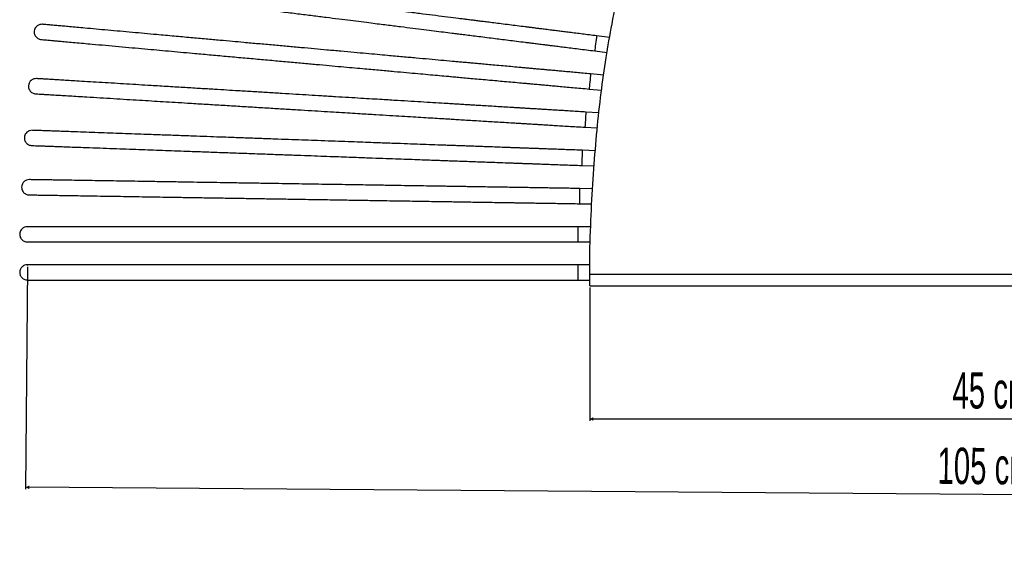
# Model space of a CAD drawing. Header units: millimetres. Extents: x 167 to 2222, y 44 to 1779.
# Tile 1 of 256: x 167 to 684, y 44 to 326. Entities that reach past the tile are written whole.
import ezdxf

# ---------------------------------------------------------------- set-up
doc = ezdxf.new("R2010")
doc.units = ezdxf.units.MM
doc.header["$PDSIZE"] = -1
doc.layers.add('FORMAT', color=7, linetype='Continuous')
doc.styles.add('SLDTEXTSTYLE0', font='TXT', dxfattribs={"width": 0.605})
doc.dimstyles.new('SLDDIMSTYLE0', dxfattribs={"dimtxt": 18.491895, "dimasz": 2, "dimexe": 0, "dimexo": 0.0625, "dimgap": 4.622974, "dimtad": 1, "dimrnd": 1e-09, "dimzin": 12, "dimdsep": 46, "dimtxsty": 'SLDTEXTSTYLE0', "dimsah": 1, "dimcen": 0.09, "dimadec": 0, "dimazin": 3, "dimtfac": 1, "dimtofl": 0, "dimtmove": 0, "dimatfit": 3, "dimfxl": 0, "dimfrac": 2, "dimtolj": 1, "dimtzin": 12, "dimarcsym": 0})

# ---------------------------------------------------------------- blocks, each defined once
blk = doc.blocks.new('_D')
at = {"layer": 'FORMAT'}
for p, q in [((171.39, 195.76), (170.49, 78.88)), ((1211.74, 187.76), (1210.84, 70.88)), ((1210.85, 71.87), (170.5, 79.87))]:
    blk.add_line(p, q, dxfattribs=at)
for points in [[(170.5, 79.87), (172.49, 78.86), (172.5, 80.86)], [(1210.85, 71.87), (1208.85, 72.89), (1208.84, 70.89)]]:
    blk.add_solid(points, dxfattribs=at)
at = {"layer": 'FORMAT', "insert": (649.23, 100.75), "char_height": 19.05, "attachment_point": 1, "rotation": 359.5594, "style": 'SLDTEXTSTYLE0'}
blk.add_mtext('105 cm', dxfattribs=at)
blk = doc.blocks.new('_D_1')
at = {"layer": 'FORMAT'}
for p, q in [((466.57, 184.76), (466.57, 114.76)), ((916.57, 184.76), (916.57, 114.76)), ((466.57, 115.75), (916.57, 115.75))]:
    blk.add_line(p, q, dxfattribs=at)
for points in [[(466.57, 115.75), (468.57, 114.75), (468.57, 116.75)], [(916.57, 115.75), (914.57, 116.75), (914.57, 114.75)]]:
    blk.add_solid(points, dxfattribs=at)
at = {"layer": 'FORMAT', "insert": (657, 140.3), "char_height": 19.05, "attachment_point": 1, "style": 'SLDTEXTSTYLE0'}
blk.add_mtext('45 cm', dxfattribs=at)

msp = doc.modelspace()

# ---------------------------------------------------------------- linework, layer by layer
at = {"color": 7, "linetype": 'Continuous', "lineweight": 25}
for p, q in [((477.071, 316.17), (470.2, 317.032)), ((469.204, 309.094), (475.686, 308.281)), ((473.92, 296.423), (467.035, 297.046)), ((466.314, 289.078), (472.801, 288.491)), ((471.444, 276.578), (464.56, 276.997)), ((464.073, 269.012), (470.567, 268.617)), ((469.547, 256.669), (462.67, 256.919)), ((462.38, 248.924), (468.885, 248.688)), ((468.136, 236.721), (461.27, 236.832)), ((461.141, 228.833), (467.66, 228.728)), ((467.119, 216.747), (460.271, 216.747)), ((460.271, 208.747), (466.798, 208.747)), ((466.57, 191.747), (466.57, 203.045)), ((466.57, 196.747), (460.271, 196.747)), ((466.57, 185.747), (466.57, 191.747)), ((466.57, 191.747), (916.57, 191.747)), ((460.271, 188.747), (466.57, 188.747)), ((466.57, 185.747), (916.57, 185.747))]:
    msp.add_line(p, q, dxfattribs=at)
at = {"color": 8, "linetype": 'Continuous', "lineweight": 25}
for p, q in [((460.271, 216.747), (460.271, 208.747)), ((460.271, 196.747), (460.271, 188.747))]:
    msp.add_line(p, q, dxfattribs=at)
at = {"color": 8, "linetype": 'Continuous', "lineweight": 25, "flags": 128}
for points in [[(470.2, 317.032), (470.194, 316.988), (470.151, 316.639), (470.067, 315.972), (469.951, 315.047), (469.813, 313.946), (469.665, 312.766), (469.52, 311.613), (469.392, 310.588), (469.291, 309.784), (469.226, 309.27), (469.204, 309.094)], [(467.035, 297.046), (467.031, 297.001), (467, 296.651), (466.939, 295.982), (466.855, 295.054), (466.755, 293.948), (466.648, 292.764), (466.543, 291.607), (466.45, 290.578), (466.377, 289.771), (466.33, 289.255), (466.314, 289.078)], [(464.56, 276.997), (464.557, 276.953), (464.536, 276.602), (464.495, 275.932), (464.438, 275.001), (464.371, 273.893), (464.298, 272.706), (464.228, 271.546), (464.165, 270.515), (464.116, 269.706), (464.084, 269.19), (464.073, 269.012)], [(462.67, 256.919), (462.669, 256.874), (462.656, 256.523), (462.631, 255.852), (462.598, 254.92), (462.557, 253.811), (462.514, 252.623), (462.472, 251.461), (462.435, 250.429), (462.405, 249.619), (462.387, 249.102), (462.38, 248.924)], [(461.27, 236.832), (461.269, 236.787), (461.264, 236.436), (461.253, 235.764), (461.238, 234.832), (461.22, 233.722), (461.201, 232.533), (461.182, 231.371), (461.166, 230.339), (461.153, 229.528), (461.144, 229.01), (461.141, 228.833)]]:
    msp.add_lwpolyline(points, dxfattribs=at)
at = {"color": 7, "linetype": 'Continuous', "lineweight": 25}
for points, knots in [([(466.57, 203.045), (466.842, 210.577), (467.372, 225.276), (468.653, 246.785), (470.33, 267.255), (472.463, 286.755), (475.069, 305.343), (478.34, 324.05), (482.401, 342.807), (487.396, 361.521), (493.089, 379.152), (499.507, 395.823), (506.648, 411.532), (514.504, 426.262), (522.986, 439.906), (532.055, 452.464), (541.662, 463.938), (551.756, 474.333), (562.277, 483.658), (573.158, 491.928), (584.326, 499.163), (595.7, 505.393), (607.187, 510.658), (618.687, 515.007), (630.085, 518.496), (640.962, 521.125), (651.198, 523.032), (660.675, 524.346), (669.575, 525.199), (677.739, 525.663), (684.99, 525.843), (689.499, 525.778), (691.57, 525.747)], [0, 0, 0, 0, 0.0508849, 0.0992956, 0.1454472, 0.1895294, 0.2317101, 0.272138, 0.3177129, 0.361227, 0.402849, 0.4427288, 0.4817674, 0.5192667, 0.5553521, 0.590143, 0.6237546, 0.6562968, 0.6878727, 0.7185736, 0.7484745, 0.7776258, 0.8060467, 0.8337158, 0.860564, 0.8864663, 0.9092205, 0.9308281, 0.9510419, 0.9695595, 0.9860199, 1, 1, 1, 1]), ([(470.2, 317.032), (468.934, 317.191), (466.438, 317.504), (462.771, 317.964), (459.269, 318.403), (455.987, 318.815), (452.976, 319.193), (450.263, 319.533), (447.883, 319.832), (445.221, 320.166), (442.651, 320.489), (440.349, 320.777), (438.418, 321.02), (436.499, 321.26), (434.596, 321.499), (431.933, 321.833), (428.554, 322.257), (424.329, 322.787), (420.245, 323.3), (416.412, 323.781), (413.138, 324.192), (410.323, 324.545), (407.817, 324.859), (405.375, 325.166), (402.899, 325.476), (400.371, 325.794), (396.779, 326.244), (391.994, 326.845), (385.79, 327.623), (379.118, 328.46), (371.96, 329.358), (365.135, 330.215), (358.692, 331.023), (352.917, 331.748), (346.605, 332.54), (339.748, 333.4), (332.771, 334.275), (325.813, 335.149), (318.94, 336.011), (311.723, 336.917), (304.24, 337.855), (296.575, 338.817), (289.455, 339.71), (282.743, 340.553), (276.179, 341.376), (268.882, 342.292), (260.856, 343.299), (252.188, 344.387), (244.128, 345.398), (236.848, 346.311), (230.442, 347.115), (224.022, 347.921), (217.671, 348.717), (211.482, 349.494), (206.087, 350.171), (201.47, 350.75), (197.645, 351.23), (194.378, 351.64), (191.392, 352.015), (188.853, 352.333), (186.763, 352.596), (185.19, 352.793), (184.165, 352.922), (183.633, 352.988), (183.615, 352.991), (183.607, 352.992)], [0, 0, 0, 0, 0.0069849, 0.0137778, 0.0204197, 0.0269967, 0.0335588, 0.0400699, 0.0464712, 0.0527261, 0.0647977, 0.0767444, 0.0884998, 0.0999151, 0.1109661, 0.121667, 0.1455738, 0.1677312, 0.1919504, 0.2139042, 0.2335867, 0.2492162, 0.2634184, 0.2775845, 0.2918201, 0.3061195, 0.3204789, 0.3514592, 0.3827529, 0.4143652, 0.4462035, 0.4781849, 0.497593, 0.5170216, 0.5365048, 0.555902, 0.5749519, 0.5905606, 0.6059199, 0.6210548, 0.6359365, 0.650554, 0.6649533, 0.6757595, 0.6877478, 0.7011821, 0.7160587, 0.7323669, 0.7500903, 0.7626877, 0.7759054, 0.7897399, 0.8041863, 0.8192411, 0.8349282, 0.8471313, 0.8596703, 0.8725295, 0.8857716, 0.9040786, 0.9230399, 0.9425606, 0.9626742, 0.983406, 1, 1, 1, 1]), ([(182.623, 345.052), (182.644, 345.05), (182.688, 345.044), (183.59, 344.931), (185.295, 344.717), (187.535, 344.436), (190.126, 344.111), (192.887, 343.764), (196.286, 343.338), (200.292, 342.835), (204.642, 342.29), (209.87, 341.634), (216.015, 340.863), (223.044, 339.981), (229.939, 339.115), (236.561, 338.285), (242.914, 337.487), (249.143, 336.706), (255.424, 335.918), (262.547, 335.024), (270.52, 334.024), (279.303, 332.922), (288.1, 331.818), (296.823, 330.723), (305.336, 329.655), (313.484, 328.633), (321.16, 327.67), (328.288, 326.775), (334.902, 325.945), (341.042, 325.175), (346.723, 324.462), (353.222, 323.647), (360.195, 322.772), (367.335, 321.876), (373.708, 321.076), (379.533, 320.345), (384.879, 319.675), (389.797, 319.058), (393.817, 318.553), (397.246, 318.123), (400.328, 317.736), (403.747, 317.307), (407.507, 316.835), (411.632, 316.318), (415.752, 315.801), (419.88, 315.283), (423.952, 314.772), (428.286, 314.228), (432.009, 313.761), (435.043, 313.38), (437.364, 313.089), (439.672, 312.8), (442.101, 312.495), (444.681, 312.171), (447.039, 311.875), (449.868, 311.52), (453.122, 311.112), (456.754, 310.656), (460.716, 310.159), (464.9, 309.634), (467.755, 309.276), (469.204, 309.094)], [0, 0, 0, 0, 0.0222623, 0.0480419, 0.0726367, 0.0961059, 0.1110709, 0.125415, 0.139172, 0.1524199, 0.1651473, 0.1773102, 0.1945247, 0.210543, 0.2253602, 0.2389676, 0.2513606, 0.2632178, 0.2751423, 0.2871294, 0.3031964, 0.3193486, 0.3355704, 0.3518405, 0.368191, 0.3846724, 0.4012147, 0.4177103, 0.4341693, 0.450583, 0.4669518, 0.4832599, 0.5111161, 0.5388969, 0.5661129, 0.5924718, 0.6179687, 0.6426327, 0.6664846, 0.6812628, 0.6984079, 0.7179263, 0.7398088, 0.7640323, 0.7905572, 0.8119278, 0.8345741, 0.8585744, 0.8840389, 0.8973651, 0.9111166, 0.925256, 0.9395465, 0.9467353, 0.9540199, 0.9614772, 0.9690417, 0.9766305, 0.9842424, 0.9920064, 1, 1, 1, 1]), ([(179.344, 323.075), (178.855, 323.073), (177.907, 323.068), (176.507, 322.356), (175.579, 321.33), (175.031, 320.095), (174.921, 318.936), (175.134, 317.856), (175.531, 316.983), (176.148, 316.206), (176.926, 315.616), (177.779, 315.234), (178.347, 315.149), (178.623, 315.108)], [0, 0, 0, 0, 0.1346846, 0.2613278, 0.367751, 0.4493277, 0.5575278, 0.6252175, 0.6991806, 0.7764197, 0.8537994, 0.9287908, 1, 1, 1, 1]), ([(467.035, 297.046), (465.765, 297.161), (463.259, 297.387), (459.579, 297.72), (456.063, 298.038), (452.769, 298.337), (449.747, 298.61), (447.024, 298.856), (444.634, 299.073), (441.963, 299.314), (439.383, 299.548), (437.073, 299.757), (435.134, 299.932), (433.208, 300.106), (431.298, 300.279), (428.625, 300.521), (425.233, 300.828), (420.993, 301.212), (416.893, 301.582), (413.046, 301.931), (409.76, 302.228), (406.934, 302.484), (404.419, 302.711), (401.968, 302.933), (399.483, 303.158), (396.945, 303.387), (393.34, 303.714), (388.536, 304.148), (382.31, 304.712), (375.612, 305.318), (368.428, 305.968), (361.577, 306.587), (355.11, 307.172), (349.314, 307.697), (342.978, 308.27), (336.095, 308.893), (329.092, 309.527), (322.108, 310.158), (315.21, 310.783), (307.965, 311.438), (300.454, 312.118), (292.76, 312.814), (285.614, 313.46), (278.877, 314.07), (272.288, 314.666), (264.964, 315.329), (256.908, 316.058), (248.207, 316.845), (240.117, 317.577), (232.81, 318.238), (226.381, 318.82), (219.936, 319.403), (213.561, 319.98), (207.35, 320.542), (201.934, 321.032), (197.3, 321.451), (193.461, 321.798), (190.181, 322.095), (187.184, 322.366), (184.636, 322.597), (182.538, 322.786), (180.959, 322.929), (179.93, 323.022), (179.396, 323.071), (179.378, 323.072), (179.37, 323.073)], [0, 0, 0, 0, 0.0069849, 0.0137778, 0.0204197, 0.0269967, 0.0335588, 0.0400699, 0.0464712, 0.0527261, 0.0647977, 0.0767444, 0.0884998, 0.0999151, 0.1109661, 0.121667, 0.1455738, 0.1677312, 0.1919504, 0.2139042, 0.2335867, 0.2492162, 0.2634184, 0.2775845, 0.2918201, 0.3061195, 0.3204789, 0.3514592, 0.3827529, 0.4143653, 0.4462035, 0.4781849, 0.497593, 0.5170216, 0.5365048, 0.555902, 0.5749519, 0.5905606, 0.60592, 0.6210548, 0.6359365, 0.650554, 0.6649533, 0.6757595, 0.6877478, 0.7011821, 0.7160587, 0.7323669, 0.7500903, 0.7626878, 0.7759054, 0.7897399, 0.8041863, 0.8192411, 0.8349282, 0.8471313, 0.8596703, 0.8725295, 0.8857716, 0.9040786, 0.9230399, 0.9425606, 0.9626742, 0.983406, 1, 1, 1, 1]), ([(178.661, 315.105), (178.682, 315.103), (178.726, 315.099), (179.631, 315.017), (181.344, 314.862), (183.591, 314.658), (186.193, 314.423), (188.964, 314.172), (192.376, 313.864), (196.396, 313.5), (200.762, 313.105), (206.011, 312.63), (212.178, 312.072), (219.233, 311.434), (226.154, 310.808), (232.801, 310.206), (239.178, 309.629), (245.43, 309.063), (251.734, 308.493), (258.884, 307.846), (266.887, 307.122), (275.703, 306.324), (284.533, 305.525), (293.288, 304.733), (301.833, 303.96), (310.012, 303.22), (317.716, 302.523), (324.871, 301.876), (331.51, 301.275), (337.673, 300.717), (343.375, 300.202), (349.899, 299.611), (356.898, 298.978), (364.064, 298.33), (370.461, 297.751), (376.308, 297.222), (381.674, 296.736), (386.61, 296.29), (390.645, 295.925), (394.087, 295.613), (397.181, 295.333), (400.612, 295.023), (404.386, 294.681), (408.527, 294.307), (412.662, 293.933), (416.806, 293.558), (420.893, 293.188), (425.244, 292.794), (428.98, 292.456), (432.025, 292.181), (434.355, 291.97), (436.672, 291.76), (439.109, 291.54), (441.699, 291.305), (444.067, 291.091), (446.906, 290.834), (450.172, 290.539), (453.818, 290.209), (457.794, 289.849), (461.994, 289.469), (464.86, 289.21), (466.314, 289.078)], [0, 0, 0, 0, 0.0222623, 0.0480419, 0.0726367, 0.0961059, 0.1110709, 0.125415, 0.139172, 0.1524199, 0.1651473, 0.1773102, 0.1945247, 0.210543, 0.2253602, 0.2389676, 0.2513606, 0.2632178, 0.2751423, 0.2871294, 0.3031964, 0.3193486, 0.3355704, 0.3518405, 0.368191, 0.3846724, 0.4012147, 0.4177103, 0.4341694, 0.4505831, 0.4669518, 0.4832599, 0.5111161, 0.5388969, 0.5661129, 0.5924718, 0.6179687, 0.6426327, 0.6664846, 0.6812628, 0.6984079, 0.7179263, 0.7398088, 0.7640323, 0.7905572, 0.8119278, 0.8345741, 0.8585744, 0.8840389, 0.8973651, 0.9111166, 0.925256, 0.9395465, 0.9467354, 0.9540199, 0.9614772, 0.9690417, 0.9766305, 0.9842424, 0.9920064, 1, 1, 1, 1]), ([(176.228, 294.56), (175.739, 294.543), (174.792, 294.51), (173.413, 293.758), (172.516, 292.705), (172.004, 291.454), (171.929, 290.293), (172.173, 289.219), (172.595, 288.358), (173.235, 287.6), (174.03, 287.033), (174.894, 286.677), (175.464, 286.608), (175.741, 286.575)], [0, 0, 0, 0, 0.1346816, 0.2613231, 0.3677474, 0.4493245, 0.5575251, 0.6252153, 0.6991778, 0.7764187, 0.8537963, 0.928789, 1, 1, 1, 1]), ([(464.56, 276.997), (463.287, 277.075), (460.775, 277.228), (457.087, 277.453), (453.563, 277.667), (450.261, 277.868), (447.233, 278.053), (444.504, 278.219), (442.109, 278.365), (439.432, 278.528), (436.846, 278.685), (434.53, 278.827), (432.588, 278.945), (430.657, 279.062), (428.743, 279.179), (426.064, 279.342), (422.665, 279.549), (418.414, 279.808), (414.306, 280.058), (410.45, 280.293), (407.157, 280.494), (404.324, 280.666), (401.804, 280.82), (399.348, 280.97), (396.857, 281.121), (394.313, 281.276), (390.7, 281.496), (385.886, 281.79), (379.645, 282.17), (372.933, 282.579), (365.733, 283.017), (358.867, 283.435), (352.385, 283.83), (346.576, 284.184), (340.226, 284.571), (333.328, 284.991), (326.31, 285.418), (319.31, 285.845), (312.396, 286.266), (305.135, 286.708), (297.608, 287.167), (289.897, 287.636), (282.735, 288.073), (275.982, 288.484), (269.379, 288.886), (262.038, 289.333), (253.965, 289.825), (245.244, 290.356), (237.136, 290.85), (229.813, 291.296), (223.369, 291.689), (216.91, 292.082), (210.521, 292.471), (204.296, 292.85), (198.868, 293.181), (194.224, 293.464), (190.376, 293.698), (187.089, 293.899), (184.085, 294.082), (181.531, 294.237), (179.429, 294.365), (177.846, 294.462), (176.815, 294.524), (176.279, 294.557), (176.261, 294.558), (176.253, 294.559)], [0, 0, 0, 0, 0.0069849, 0.0137778, 0.0204197, 0.0269967, 0.0335588, 0.0400699, 0.0464712, 0.0527261, 0.0647977, 0.0767444, 0.0884998, 0.0999151, 0.1109661, 0.121667, 0.1455738, 0.1677312, 0.1919504, 0.2139042, 0.2335867, 0.2492162, 0.2634184, 0.2775845, 0.2918201, 0.3061195, 0.3204789, 0.3514592, 0.3827529, 0.4143653, 0.4462035, 0.4781849, 0.497593, 0.5170216, 0.5365048, 0.555902, 0.5749519, 0.5905606, 0.6059199, 0.6210548, 0.6359365, 0.650554, 0.6649532, 0.6757596, 0.6877478, 0.7011821, 0.7160587, 0.7323669, 0.7500903, 0.7626878, 0.7759054, 0.7897399, 0.8041863, 0.8192411, 0.8349282, 0.8471313, 0.8596702, 0.8725295, 0.8857716, 0.9040786, 0.9230399, 0.9425606, 0.9626742, 0.983406, 1, 1, 1, 1]), ([(175.78, 286.573), (175.8, 286.571), (175.845, 286.569), (176.752, 286.513), (178.468, 286.409), (180.721, 286.272), (183.328, 286.113), (186.105, 285.944), (189.525, 285.735), (193.554, 285.49), (197.93, 285.223), (203.19, 284.903), (209.371, 284.526), (216.442, 284.096), (223.378, 283.673), (230.039, 283.268), (236.431, 282.878), (242.697, 282.497), (249.015, 282.112), (256.181, 281.675), (264.202, 281.187), (273.037, 280.648), (281.887, 280.109), (290.662, 279.575), (299.226, 279.053), (307.423, 278.554), (315.144, 278.084), (322.315, 277.647), (328.968, 277.242), (335.145, 276.865), (340.86, 276.517), (347.398, 276.119), (354.413, 275.692), (361.595, 275.254), (368.006, 274.864), (373.866, 274.507), (379.244, 274.179), (384.191, 273.878), (388.236, 273.632), (391.685, 273.421), (394.786, 273.233), (398.225, 273.023), (402.007, 272.793), (406.157, 272.54), (410.301, 272.288), (414.454, 272.035), (418.551, 271.785), (422.911, 271.519), (426.656, 271.291), (429.708, 271.105), (432.043, 270.963), (434.365, 270.822), (436.808, 270.673), (439.404, 270.515), (441.776, 270.37), (444.622, 270.197), (447.895, 269.998), (451.549, 269.775), (455.534, 269.532), (459.743, 269.276), (462.616, 269.101), (464.073, 269.012)], [0, 0, 0, 0, 0.0222623, 0.0480419, 0.0726366, 0.0961059, 0.1110709, 0.125415, 0.139172, 0.1524199, 0.1651472, 0.1773102, 0.1945247, 0.210543, 0.2253601, 0.2389676, 0.2513606, 0.2632178, 0.2751423, 0.2871294, 0.3031964, 0.3193486, 0.3355704, 0.3518405, 0.368191, 0.3846724, 0.4012146, 0.4177103, 0.4341694, 0.450583, 0.4669518, 0.4832599, 0.5111161, 0.5388969, 0.5661129, 0.5924718, 0.6179687, 0.6426327, 0.6664846, 0.6812628, 0.6984079, 0.7179263, 0.7398088, 0.7640323, 0.7905572, 0.8119278, 0.8345741, 0.8585743, 0.8840389, 0.8973651, 0.9111166, 0.925256, 0.9395464, 0.9467353, 0.9540199, 0.9614771, 0.9690417, 0.9766304, 0.9842424, 0.9920064, 1, 1, 1, 1]), ([(173.994, 267.389), (173.506, 267.36), (172.559, 267.304), (171.2, 266.517), (170.328, 265.443), (169.848, 264.18), (169.801, 263.017), (170.071, 261.95), (170.514, 261.099), (171.173, 260.357), (171.982, 259.81), (172.854, 259.475), (173.425, 259.421), (173.704, 259.394)], [0, 0, 0, 0, 0.1346862, 0.2613266, 0.3677498, 0.4493266, 0.5575263, 0.6252161, 0.6991792, 0.7764193, 0.8537976, 0.9287896, 1, 1, 1, 1]), ([(462.67, 256.919), (461.395, 256.965), (458.881, 257.056), (455.188, 257.19), (451.66, 257.318), (448.355, 257.438), (445.323, 257.548), (442.59, 257.647), (440.192, 257.734), (437.512, 257.831), (434.923, 257.925), (432.605, 258.009), (430.66, 258.08), (428.727, 258.15), (426.81, 258.219), (424.129, 258.317), (420.725, 258.44), (416.47, 258.595), (412.356, 258.744), (408.496, 258.884), (405.199, 259.003), (402.363, 259.106), (399.84, 259.198), (397.38, 259.287), (394.886, 259.377), (392.339, 259.47), (388.722, 259.601), (383.902, 259.776), (377.654, 260.002), (370.934, 260.246), (363.725, 260.507), (356.851, 260.757), (350.362, 260.992), (344.545, 261.203), (338.188, 261.434), (331.282, 261.684), (324.255, 261.939), (317.247, 262.193), (310.325, 262.444), (303.055, 262.708), (295.519, 262.981), (287.798, 263.261), (280.628, 263.521), (273.867, 263.767), (267.256, 264.006), (259.907, 264.273), (251.824, 264.566), (243.093, 264.883), (234.975, 265.177), (227.643, 265.443), (221.191, 265.677), (214.725, 265.912), (208.328, 266.144), (202.095, 266.37), (196.661, 266.567), (192.011, 266.735), (188.159, 266.875), (184.868, 266.994), (181.86, 267.104), (179.303, 267.196), (177.198, 267.273), (175.614, 267.33), (174.582, 267.367), (174.045, 267.387), (174.027, 267.388), (174.019, 267.388)], [0, 0, 0, 0, 0.0069849, 0.0137778, 0.0204197, 0.0269967, 0.0335588, 0.0400699, 0.0464712, 0.0527261, 0.0647977, 0.0767444, 0.0884998, 0.0999151, 0.1109661, 0.121667, 0.1455738, 0.1677312, 0.1919504, 0.2139042, 0.2335867, 0.2492162, 0.2634184, 0.2775845, 0.2918201, 0.3061195, 0.3204789, 0.3514592, 0.3827529, 0.4143653, 0.4462036, 0.4781848, 0.497593, 0.5170216, 0.5365048, 0.555902, 0.5749519, 0.5905606, 0.60592, 0.6210548, 0.6359365, 0.650554, 0.6649533, 0.6757595, 0.6877478, 0.7011821, 0.7160587, 0.7323669, 0.7500904, 0.7626878, 0.7759054, 0.7897399, 0.8041863, 0.8192411, 0.8349282, 0.8471313, 0.8596702, 0.8725295, 0.8857716, 0.9040786, 0.9230399, 0.9425606, 0.9626742, 0.983406, 1, 1, 1, 1]), ([(173.742, 259.393), (173.763, 259.392), (173.807, 259.39), (174.715, 259.357), (176.433, 259.295), (178.689, 259.213), (181.299, 259.119), (184.08, 259.018), (187.503, 258.894), (191.538, 258.747), (195.918, 258.588), (201.185, 258.397), (207.374, 258.173), (214.453, 257.916), (221.397, 257.664), (228.067, 257.422), (234.466, 257.19), (240.739, 256.963), (247.065, 256.733), (254.24, 256.473), (262.27, 256.182), (271.116, 255.861), (279.976, 255.54), (288.761, 255.221), (297.336, 254.91), (305.543, 254.612), (313.273, 254.332), (320.452, 254.072), (327.114, 253.83), (333.298, 253.606), (339.02, 253.398), (345.566, 253.161), (352.589, 252.906), (359.78, 252.645), (366.198, 252.413), (372.065, 252.2), (377.449, 252.004), (382.403, 251.825), (386.452, 251.678), (389.905, 251.553), (393.01, 251.44), (396.453, 251.315), (400.24, 251.178), (404.395, 251.027), (408.544, 250.877), (412.702, 250.726), (416.803, 250.577), (421.169, 250.419), (424.918, 250.283), (427.974, 250.172), (430.312, 250.087), (432.636, 250.003), (435.082, 249.914), (437.681, 249.82), (440.056, 249.734), (442.905, 249.63), (446.182, 249.512), (449.841, 249.379), (453.831, 249.234), (458.045, 249.081), (460.921, 248.977), (462.38, 248.924)], [0, 0, 0, 0, 0.0222623, 0.0480419, 0.0726366, 0.0961059, 0.1110709, 0.125415, 0.1391719, 0.1524199, 0.1651473, 0.1773102, 0.1945247, 0.210543, 0.2253602, 0.2389677, 0.2513606, 0.2632178, 0.2751423, 0.2871294, 0.3031964, 0.3193486, 0.3355704, 0.3518405, 0.368191, 0.3846724, 0.4012147, 0.4177103, 0.4341693, 0.450583, 0.4669518, 0.4832599, 0.5111161, 0.5388969, 0.5661129, 0.5924718, 0.6179687, 0.6426327, 0.6664846, 0.6812628, 0.6984079, 0.7179263, 0.7398088, 0.7640323, 0.7905572, 0.8119277, 0.8345741, 0.8585744, 0.8840389, 0.8973651, 0.9111166, 0.925256, 0.9395465, 0.9467353, 0.9540199, 0.9614771, 0.9690417, 0.9766304, 0.9842424, 0.9920064, 1, 1, 1, 1]), ([(172.441, 241.483), (171.954, 241.444), (171.009, 241.369), (169.665, 240.555), (168.816, 239.463), (168.361, 238.191), (168.337, 237.027), (168.63, 235.965), (169.09, 235.124), (169.763, 234.396), (170.582, 233.865), (171.462, 233.547), (172.034, 233.504), (172.312, 233.484)], [0, 0, 0, 0, 0.1346815, 0.2613256, 0.3677494, 0.4493259, 0.5575269, 0.6252169, 0.6991801, 0.7764201, 0.8537956, 0.9287902, 1, 1, 1, 1]), ([(461.27, 236.832), (459.995, 236.852), (457.479, 236.893), (453.784, 236.952), (450.255, 237.009), (446.947, 237.062), (443.914, 237.111), (441.18, 237.155), (438.781, 237.194), (436.099, 237.237), (433.509, 237.279), (431.189, 237.316), (429.243, 237.347), (427.309, 237.379), (425.391, 237.409), (422.708, 237.453), (419.303, 237.507), (415.046, 237.576), (410.93, 237.642), (407.067, 237.704), (403.769, 237.758), (400.931, 237.803), (398.406, 237.844), (395.946, 237.884), (393.451, 237.924), (390.902, 237.965), (387.283, 238.023), (382.461, 238.101), (376.21, 238.201), (369.486, 238.31), (362.273, 238.426), (355.395, 238.537), (348.903, 238.641), (343.083, 238.735), (336.722, 238.837), (329.812, 238.948), (322.782, 239.062), (315.77, 239.175), (308.844, 239.286), (301.571, 239.403), (294.031, 239.525), (286.306, 239.649), (279.132, 239.765), (272.367, 239.873), (265.753, 239.98), (258.4, 240.098), (250.312, 240.229), (241.577, 240.369), (233.455, 240.5), (226.119, 240.618), (219.664, 240.722), (213.194, 240.826), (206.794, 240.929), (200.558, 241.03), (195.121, 241.117), (190.468, 241.192), (186.614, 241.254), (183.321, 241.307), (180.312, 241.356), (177.754, 241.397), (175.648, 241.431), (174.063, 241.456), (173.03, 241.473), (172.493, 241.482), (172.475, 241.482), (172.467, 241.482)], [0, 0, 0, 0, 0.0069849, 0.0137778, 0.0204197, 0.0269967, 0.0335588, 0.0400699, 0.0464712, 0.0527261, 0.0647977, 0.0767444, 0.0884998, 0.0999151, 0.1109661, 0.121667, 0.1455738, 0.1677312, 0.1919504, 0.2139042, 0.2335867, 0.2492162, 0.2634184, 0.2775845, 0.2918201, 0.3061195, 0.3204789, 0.3514592, 0.3827529, 0.4143653, 0.4462035, 0.4781848, 0.497593, 0.5170216, 0.5365048, 0.555902, 0.5749519, 0.5905605, 0.60592, 0.6210548, 0.6359365, 0.650554, 0.6649533, 0.6757595, 0.6877478, 0.7011821, 0.7160587, 0.7323669, 0.7500903, 0.7626878, 0.7759054, 0.7897399, 0.8041863, 0.8192411, 0.8349282, 0.8471313, 0.8596703, 0.8725295, 0.8857716, 0.9040786, 0.9230399, 0.9425606, 0.9626742, 0.983406, 1, 1, 1, 1]), ([(172.351, 233.483), (172.372, 233.483), (172.416, 233.482), (173.325, 233.467), (175.044, 233.44), (177.3, 233.403), (179.912, 233.361), (182.694, 233.316), (186.119, 233.261), (190.156, 233.196), (194.539, 233.126), (199.808, 233.041), (206, 232.941), (213.083, 232.827), (220.031, 232.715), (226.704, 232.608), (233.107, 232.505), (239.383, 232.404), (245.713, 232.302), (252.891, 232.186), (260.925, 232.057), (269.776, 231.914), (278.641, 231.771), (287.431, 231.63), (296.01, 231.492), (304.221, 231.36), (311.955, 231.235), (319.139, 231.119), (325.804, 231.012), (331.991, 230.912), (337.716, 230.82), (344.265, 230.715), (351.292, 230.602), (358.487, 230.486), (364.909, 230.382), (370.779, 230.288), (376.166, 230.201), (381.122, 230.121), (385.173, 230.056), (388.628, 230), (391.734, 229.95), (395.18, 229.895), (398.968, 229.834), (403.125, 229.767), (407.277, 229.7), (411.437, 229.633), (415.54, 229.567), (419.908, 229.497), (423.66, 229.436), (426.717, 229.387), (429.056, 229.349), (431.382, 229.312), (433.829, 229.272), (436.429, 229.231), (438.806, 229.192), (441.656, 229.146), (444.935, 229.094), (448.595, 229.035), (452.588, 228.97), (456.804, 228.903), (459.682, 228.856), (461.141, 228.833)], [0, 0, 0, 0, 0.0222623, 0.0480419, 0.0726367, 0.0961058, 0.1110709, 0.125415, 0.1391719, 0.1524199, 0.1651473, 0.1773102, 0.1945247, 0.210543, 0.2253602, 0.2389677, 0.2513606, 0.2632178, 0.2751423, 0.2871294, 0.3031964, 0.3193486, 0.3355704, 0.3518405, 0.368191, 0.3846724, 0.4012147, 0.4177103, 0.4341694, 0.450583, 0.4669518, 0.4832599, 0.5111161, 0.5388969, 0.5661129, 0.5924718, 0.6179687, 0.6426327, 0.6664846, 0.6812628, 0.6984079, 0.7179263, 0.7398088, 0.7640323, 0.7905572, 0.8119277, 0.8345741, 0.8585743, 0.8840389, 0.8973651, 0.9111166, 0.925256, 0.9395464, 0.9467353, 0.9540199, 0.9614771, 0.9690417, 0.9766304, 0.9842424, 0.9920064, 1, 1, 1, 1]), ([(171.404, 216.747), (170.918, 216.701), (169.974, 216.61), (168.644, 215.775), (167.812, 214.67), (167.377, 213.39), (167.373, 212.226), (167.682, 211.17), (168.155, 210.336), (168.84, 209.618), (169.668, 209.101), (170.552, 208.797), (171.125, 208.764), (171.404, 208.747)], [0, 0, 0, 0, 0.1346835, 0.2613251, 0.3677483, 0.4493255, 0.5575259, 0.6252148, 0.6991776, 0.7764176, 0.853797, 0.9287888, 1, 1, 1, 1]), ([(460.271, 216.747), (458.995, 216.747), (456.479, 216.747), (452.784, 216.747), (449.254, 216.747), (445.946, 216.747), (442.912, 216.747), (440.178, 216.747), (437.778, 216.747), (435.096, 216.747), (432.505, 216.747), (430.185, 216.747), (428.239, 216.747), (426.305, 216.747), (424.387, 216.747), (421.704, 216.747), (418.298, 216.747), (414.04, 216.747), (409.924, 216.747), (406.061, 216.747), (402.761, 216.747), (399.924, 216.747), (397.399, 216.747), (394.938, 216.747), (392.442, 216.747), (389.894, 216.747), (386.274, 216.747), (381.451, 216.747), (375.199, 216.747), (368.474, 216.747), (361.26, 216.747), (354.382, 216.747), (347.888, 216.747), (342.068, 216.747), (335.707, 216.747), (328.796, 216.747), (321.764, 216.747), (314.752, 216.747), (307.825, 216.747), (300.55, 216.747), (293.009, 216.747), (285.284, 216.747), (278.109, 216.747), (271.343, 216.747), (264.728, 216.747), (257.374, 216.747), (249.285, 216.747), (240.549, 216.747), (232.426, 216.747), (225.089, 216.747), (218.633, 216.747), (212.162, 216.747), (205.761, 216.747), (199.524, 216.747), (194.087, 216.747), (189.433, 216.747), (185.579, 216.747), (182.285, 216.747), (179.276, 216.747), (176.717, 216.747), (174.611, 216.747), (173.026, 216.747), (171.993, 216.747), (171.456, 216.747), (171.438, 216.747), (171.43, 216.747)], [0, 0, 0, 0, 0.0069849, 0.0137778, 0.0204197, 0.0269967, 0.0335588, 0.0400699, 0.0464712, 0.0527261, 0.0647977, 0.0767444, 0.0884998, 0.0999151, 0.110966, 0.121667, 0.1455738, 0.1677312, 0.1919504, 0.2139042, 0.2335867, 0.2492162, 0.2634184, 0.2775845, 0.2918201, 0.3061195, 0.3204789, 0.3514592, 0.3827529, 0.4143653, 0.4462035, 0.4781848, 0.497593, 0.5170216, 0.5365048, 0.555902, 0.5749519, 0.5905605, 0.60592, 0.6210548, 0.6359365, 0.6505539, 0.6649533, 0.6757595, 0.6877478, 0.7011821, 0.7160586, 0.7323668, 0.7500903, 0.7626877, 0.7759054, 0.7897399, 0.8041863, 0.8192411, 0.8349282, 0.8471312, 0.8596702, 0.8725295, 0.8857716, 0.9040786, 0.9230399, 0.9425606, 0.9626742, 0.983406, 1, 1, 1, 1]), ([(171.443, 208.747), (171.463, 208.747), (171.508, 208.747), (172.417, 208.747), (174.136, 208.747), (176.393, 208.747), (179.005, 208.747), (181.787, 208.747), (185.213, 208.747), (189.25, 208.747), (193.634, 208.747), (198.903, 208.747), (205.096, 208.747), (212.18, 208.747), (219.129, 208.747), (225.803, 208.747), (232.206, 208.747), (238.484, 208.747), (244.814, 208.747), (251.993, 208.747), (260.028, 208.747), (268.881, 208.747), (277.747, 208.747), (286.537, 208.747), (295.117, 208.747), (303.33, 208.747), (311.065, 208.747), (318.249, 208.747), (324.915, 208.747), (331.104, 208.747), (336.829, 208.747), (343.379, 208.747), (350.407, 208.747), (357.603, 208.747), (364.025, 208.747), (369.896, 208.747), (375.284, 208.747), (380.24, 208.747), (384.292, 208.747), (387.748, 208.747), (390.855, 208.747), (394.3, 208.747), (398.089, 208.747), (402.247, 208.747), (406.399, 208.747), (410.56, 208.747), (414.664, 208.747), (419.032, 208.747), (422.784, 208.747), (425.842, 208.747), (428.181, 208.747), (430.507, 208.747), (432.955, 208.747), (435.555, 208.747), (437.932, 208.747), (440.783, 208.747), (444.062, 208.747), (447.723, 208.747), (451.716, 208.747), (455.933, 208.747), (458.811, 208.747), (460.271, 208.747)], [0, 0, 0, 0, 0.0222623, 0.0480419, 0.0726367, 0.0961059, 0.1110709, 0.125415, 0.1391719, 0.1524199, 0.1651472, 0.1773102, 0.1945247, 0.210543, 0.2253602, 0.2389677, 0.2513605, 0.2632178, 0.2751423, 0.2871294, 0.3031964, 0.3193486, 0.3355704, 0.3518405, 0.368191, 0.3846724, 0.4012147, 0.4177103, 0.4341694, 0.450583, 0.4669518, 0.4832599, 0.5111161, 0.5388969, 0.5661129, 0.5924718, 0.6179687, 0.6426327, 0.6664846, 0.6812628, 0.6984079, 0.7179263, 0.7398088, 0.7640323, 0.7905572, 0.8119277, 0.8345741, 0.8585744, 0.8840389, 0.8973651, 0.9111166, 0.925256, 0.9395465, 0.9467353, 0.9540199, 0.9614772, 0.9690417, 0.9766304, 0.9842424, 0.9920064, 1, 1, 1, 1]), ([(171.404, 196.747), (170.918, 196.701), (169.974, 196.61), (168.644, 195.775), (167.812, 194.67), (167.377, 193.39), (167.373, 192.226), (167.682, 191.17), (168.155, 190.336), (168.84, 189.618), (169.668, 189.101), (170.552, 188.797), (171.125, 188.764), (171.404, 188.747)], [0, 0, 0, 0, 0.1346835, 0.2613252, 0.3677492, 0.4493254, 0.5575259, 0.6252148, 0.6991776, 0.7764175, 0.853797, 0.9287888, 1, 1, 1, 1]), ([(460.271, 196.747), (458.995, 196.747), (456.479, 196.747), (452.784, 196.747), (449.254, 196.747), (445.946, 196.747), (442.912, 196.747), (440.178, 196.747), (437.778, 196.747), (435.096, 196.747), (432.505, 196.747), (430.185, 196.747), (428.239, 196.747), (426.305, 196.747), (424.387, 196.747), (421.704, 196.747), (418.298, 196.747), (414.04, 196.747), (409.924, 196.747), (406.061, 196.747), (402.761, 196.747), (399.924, 196.747), (397.399, 196.747), (394.938, 196.747), (392.442, 196.747), (389.894, 196.747), (386.274, 196.747), (381.451, 196.747), (375.199, 196.747), (368.474, 196.747), (361.26, 196.747), (354.382, 196.747), (347.888, 196.747), (342.068, 196.747), (335.707, 196.747), (328.796, 196.747), (321.764, 196.747), (314.752, 196.747), (307.825, 196.747), (300.55, 196.747), (293.009, 196.747), (285.284, 196.747), (278.109, 196.747), (271.343, 196.747), (264.728, 196.747), (257.374, 196.747), (249.285, 196.747), (240.549, 196.747), (232.426, 196.747), (225.089, 196.747), (218.633, 196.747), (212.162, 196.747), (205.761, 196.747), (199.524, 196.747), (194.087, 196.747), (189.433, 196.747), (185.579, 196.747), (182.285, 196.747), (179.276, 196.747), (176.717, 196.747), (174.611, 196.747), (173.026, 196.747), (171.993, 196.747), (171.456, 196.747), (171.438, 196.747), (171.43, 196.747)], [0, 0, 0, 0, 0.0069849, 0.0137778, 0.0204197, 0.0269967, 0.0335588, 0.0400699, 0.0464712, 0.0527261, 0.0647977, 0.0767444, 0.0884998, 0.0999151, 0.110966, 0.121667, 0.1455738, 0.1677312, 0.1919504, 0.2139042, 0.2335867, 0.2492162, 0.2634184, 0.2775845, 0.2918201, 0.3061195, 0.3204789, 0.3514592, 0.3827529, 0.4143653, 0.4462035, 0.4781848, 0.497593, 0.5170216, 0.5365048, 0.555902, 0.5749519, 0.5905605, 0.60592, 0.6210548, 0.6359365, 0.6505539, 0.6649533, 0.6757595, 0.6877478, 0.7011821, 0.7160586, 0.7323668, 0.7500903, 0.7626877, 0.7759054, 0.7897399, 0.8041863, 0.8192411, 0.8349282, 0.8471312, 0.8596702, 0.8725295, 0.8857716, 0.9040786, 0.9230399, 0.9425606, 0.9626742, 0.983406, 1, 1, 1, 1]), ([(171.443, 188.747), (171.463, 188.747), (171.508, 188.747), (172.417, 188.747), (174.136, 188.747), (176.393, 188.747), (179.005, 188.747), (181.787, 188.747), (185.213, 188.747), (189.25, 188.747), (193.634, 188.747), (198.903, 188.747), (205.096, 188.747), (212.18, 188.747), (219.129, 188.747), (225.803, 188.747), (232.206, 188.747), (238.484, 188.747), (244.814, 188.747), (251.993, 188.747), (260.028, 188.747), (268.881, 188.747), (277.747, 188.747), (286.537, 188.747), (295.117, 188.747), (303.33, 188.747), (311.065, 188.747), (318.249, 188.747), (324.915, 188.747), (331.104, 188.747), (336.829, 188.747), (343.379, 188.747), (350.407, 188.747), (357.603, 188.747), (364.025, 188.747), (369.896, 188.747), (375.284, 188.747), (380.24, 188.747), (384.292, 188.747), (387.748, 188.747), (390.855, 188.747), (394.3, 188.747), (398.089, 188.747), (402.247, 188.747), (406.399, 188.747), (410.56, 188.747), (414.664, 188.747), (419.032, 188.747), (422.784, 188.747), (425.842, 188.747), (428.181, 188.747), (430.507, 188.747), (432.955, 188.747), (435.555, 188.747), (437.932, 188.747), (440.783, 188.747), (444.062, 188.747), (447.723, 188.747), (451.716, 188.747), (455.933, 188.747), (458.811, 188.747), (460.271, 188.747)], [0, 0, 0, 0, 0.0222623, 0.0480419, 0.0726367, 0.0961059, 0.1110709, 0.125415, 0.1391719, 0.1524199, 0.1651472, 0.1773102, 0.1945247, 0.210543, 0.2253602, 0.2389677, 0.2513605, 0.2632178, 0.2751423, 0.2871294, 0.3031964, 0.3193486, 0.3355704, 0.3518405, 0.368191, 0.3846724, 0.4012147, 0.4177103, 0.4341694, 0.450583, 0.4669518, 0.4832599, 0.5111161, 0.5388969, 0.5661129, 0.5924718, 0.6179687, 0.6426327, 0.6664846, 0.6812628, 0.6984079, 0.7179263, 0.7398088, 0.7640323, 0.7905572, 0.8119277, 0.8345741, 0.8585744, 0.8840389, 0.8973651, 0.9111166, 0.925256, 0.9395465, 0.9467353, 0.9540199, 0.9614772, 0.9690417, 0.9766304, 0.9842424, 0.9920064, 1, 1, 1, 1])]:
    msp.add_open_spline(points, degree=3, knots=knots, dxfattribs=at)
at = {"layer": 'FORMAT'}
msp.add_point((171.394, 196.747), dxfattribs=at)

# ---------------------------------------------------------------- dimensions: what is measured, and where the dimension line sits
dim = msp.add_linear_dim(base=(170.495, 79.874), p1=(1211.745, 188.747), p2=(171.394, 196.747), angle=359.55942, text='105 cm', dimstyle='SLDDIMSTYLE0', dxfattribs=at)
dim.commit()
dim.dimension.update_dxf_attribs({"geometry": '_D', "text_midpoint": (690.671, 75.874), "dimtype": 160})
dim = msp.add_linear_dim(base=(916.57, 115.747), p1=(466.57, 185.747), p2=(916.57, 185.747), text='45 cm', dimstyle='SLDDIMSTYLE0', dxfattribs=at)
dim.commit()
dim.dimension.update_dxf_attribs({"geometry": '_D_1', "text_midpoint": (691.57, 115.747), "dimtype": 160})

doc.saveas('drawing.dxf')
